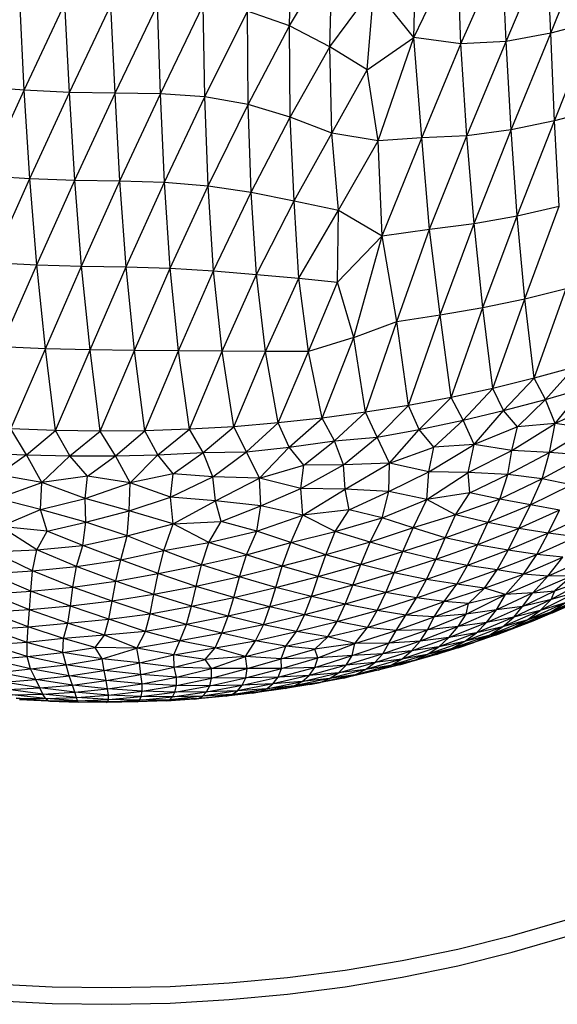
# Paper-space layout '_Isométrica' of a CAD drawing. Header units: millimetres. Extents: x -209 to 191, y -221 to 466.
# Tile 4 of 15: x -18 to 34, y -221 to -124. Entities that reach past the tile are written whole.
import ezdxf

# ---------------------------------------------------------------- set-up
doc = ezdxf.new("R2010")
doc.units = ezdxf.units.MM

psp = doc.layouts.new('_Isométrica')

# ---------------------------------------------------------------- linework, layer by layer
at = {"color": 7, "linetype": 'Continuous', "lineweight": 25}
for p, q in [((7.97, -124.77), (8.161, -115.115)), ((20.137, -125.926), (20.379, -115.416)), ((33.546, -125.502), (37.486, -115.619)), ((20.137, -125.926), (24.433, -116.956)), ((24.731, -126.528), (24.433, -116.956)), ((24.731, -126.528), (28.776, -117.49)), ((29.198, -126.319), (28.776, -117.49)), ((29.198, -126.319), (33.17, -116.809)), ((33.546, -125.502), (33.17, -116.809)), ((7.97, -124.77), (12.152, -117.718)), ((11.904, -126.839), (12.152, -117.718)), ((11.904, -126.839), (16.23, -121.03)), ((15.571, -129.095), (16.23, -121.03)), ((20.137, -125.926), (16.23, -121.03)), ((-18.018, -131.089), (-18.443, -122.22)), ((-18.018, -131.089), (-14.029, -122.573)), ((-13.586, -131.299), (-14.029, -122.573)), ((-13.586, -131.299), (-9.532, -122.744)), ((-9.117, -131.382), (-9.532, -122.744)), ((-9.117, -131.382), (-4.977, -122.715)), ((-4.669, -131.445), (-4.977, -122.715)), ((-4.669, -131.445), (-0.476, -122.754)), ((-0.316, -131.729), (-0.476, -122.754)), ((-0.316, -131.729), (3.853, -123.354)), ((7.97, -124.77), (3.853, -123.354)), ((3.915, -132.474), (3.853, -123.354)), ((37.752, -124.396), (33.546, -125.502)), ((33.915, -134.086), (37.752, -124.396)), ((3.915, -132.474), (7.97, -124.77)), ((11.904, -126.839), (7.97, -124.77)), ((8.043, -133.709), (7.97, -124.77)), ((15.571, -129.095), (20.137, -125.926)), ((16.656, -136.043), (20.137, -125.926)), ((24.731, -126.528), (20.137, -125.926)), ((20.924, -135.756), (20.137, -125.926)), ((29.198, -126.319), (24.731, -126.528)), ((25.34, -135.535), (29.198, -126.319)), ((33.546, -125.502), (29.198, -126.319)), ((29.69, -134.972), (29.198, -126.319)), ((29.69, -134.972), (33.546, -125.502)), ((33.915, -134.086), (33.546, -125.502)), ((8.043, -133.709), (11.904, -126.839)), ((15.571, -129.095), (11.904, -126.839)), ((12.116, -135.295), (11.904, -126.839)), ((20.924, -135.756), (24.731, -126.528)), ((25.34, -135.535), (24.731, -126.528)), ((12.116, -135.295), (15.571, -129.095)), ((16.656, -136.043), (15.571, -129.095)), ((-18.018, -131.089), (-22.41, -130.755)), ((-21.858, -139.468), (-18.018, -131.089)), ((-13.586, -131.299), (-18.018, -131.089)), ((-17.468, -139.731), (-18.018, -131.089)), ((-17.468, -139.731), (-13.586, -131.299)), ((-9.117, -131.382), (-13.586, -131.299)), ((-13.055, -139.883), (-13.586, -131.299)), ((-13.055, -139.883), (-9.117, -131.382)), ((-4.669, -131.445), (-9.117, -131.382)), ((-8.647, -139.968), (-9.117, -131.382)), ((-8.647, -139.968), (-4.669, -131.445)), ((-0.316, -131.729), (-4.669, -131.445)), ((-4.287, -140.102), (-4.669, -131.445)), ((-4.287, -140.102), (-0.316, -131.729)), ((3.915, -132.474), (-0.316, -131.729)), ((-0.006, -140.436), (-0.316, -131.729)), ((-0.006, -140.436), (3.915, -132.474)), ((8.043, -133.709), (3.915, -132.474)), ((4.208, -141.063), (3.915, -132.474)), ((38.011, -133.013), (33.915, -134.086)), ((4.208, -141.063), (8.043, -133.709)), ((12.116, -135.295), (8.043, -133.709)), ((8.421, -141.923), (8.043, -133.709)), ((29.69, -134.972), (25.34, -135.535)), ((26.037, -144.13), (29.69, -134.972)), ((33.915, -134.086), (29.69, -134.972)), ((30.272, -143.387), (29.69, -134.972)), ((30.272, -143.387), (33.915, -134.086)), ((34.389, -142.443), (33.915, -134.086)), ((8.421, -141.923), (12.116, -135.295)), ((16.656, -136.043), (12.116, -135.295)), ((12.747, -142.813), (12.116, -135.295)), ((20.924, -135.756), (16.656, -136.043)), ((17.044, -145.336), (20.924, -135.756)), ((25.34, -135.535), (20.924, -135.756)), ((21.669, -144.679), (20.924, -135.756)), ((21.669, -144.679), (25.34, -135.535)), ((26.037, -144.13), (25.34, -135.535)), ((12.747, -142.813), (16.656, -136.043)), ((17.044, -145.336), (16.656, -136.043)), ((-21.858, -139.468), (-17.468, -139.731)), ((-21.153, -147.95), (-17.468, -139.731)), ((-17.468, -139.731), (-13.055, -139.883)), ((-16.78, -148.173), (-17.468, -139.731)), ((-16.78, -148.173), (-13.055, -139.883)), ((-13.055, -139.883), (-8.647, -139.968)), ((-12.395, -148.306), (-13.055, -139.883)), ((-12.395, -148.306), (-8.647, -139.968)), ((-8.647, -139.968), (-4.287, -140.102)), ((-8.035, -148.394), (-8.647, -139.968)), ((-8.035, -148.394), (-4.287, -140.102)), ((-4.287, -140.102), (-0.006, -140.436)), ((-3.722, -148.519), (-4.287, -140.102)), ((-3.722, -148.519), (-0.006, -140.436)), ((-0.006, -140.436), (4.208, -141.063)), ((0.532, -148.756), (-0.006, -140.436)), ((0.532, -148.756), (4.208, -141.063)), ((4.208, -141.063), (8.421, -141.923)), ((4.732, -149.115), (4.208, -141.063)), ((4.732, -149.115), (8.421, -141.923)), ((8.421, -141.923), (12.747, -142.813)), ((8.875, -149.502), (8.421, -141.923)), ((30.272, -143.387), (34.389, -142.443)), ((31.026, -151.501), (34.389, -142.443)), ((8.875, -149.502), (12.747, -142.813)), ((12.65, -149.889), (12.747, -142.813)), ((12.747, -142.813), (17.044, -145.336)), ((26.037, -144.13), (30.272, -143.387)), ((26.906, -152.373), (30.272, -143.387)), ((31.026, -151.501), (30.272, -143.387)), ((21.669, -144.679), (26.037, -144.13)), ((22.712, -153.093), (26.037, -144.13)), ((26.906, -152.373), (26.037, -144.13)), ((12.65, -149.889), (17.044, -145.336)), ((14.268, -155.308), (17.044, -145.336)), ((17.044, -145.336), (21.669, -144.679)), ((18.478, -153.748), (17.044, -145.336)), ((18.478, -153.748), (21.669, -144.679)), ((22.712, -153.093), (21.669, -144.679)), ((-21.153, -147.95), (-16.78, -148.173)), ((-20.301, -156.203), (-16.78, -148.173)), ((-16.78, -148.173), (-12.395, -148.306)), ((-15.933, -156.406), (-16.78, -148.173)), ((-15.933, -156.406), (-12.395, -148.306)), ((-12.395, -148.306), (-8.035, -148.394)), ((-11.569, -156.519), (-12.395, -148.306)), ((-11.569, -156.519), (-8.035, -148.394)), ((-8.035, -148.394), (-3.722, -148.519)), ((-7.222, -156.574), (-8.035, -148.394)), ((-7.222, -156.574), (-3.722, -148.519)), ((-3.722, -148.519), (0.532, -148.756)), ((-2.912, -156.608), (-3.722, -148.519)), ((-2.912, -156.608), (0.532, -148.756)), ((0.532, -148.756), (4.732, -149.115)), ((1.358, -156.644), (0.532, -148.756)), ((1.358, -156.644), (4.732, -149.115)), ((4.732, -149.115), (8.875, -149.502)), ((5.6, -156.68), (4.732, -149.115)), ((5.6, -156.68), (8.875, -149.502)), ((8.875, -149.502), (12.65, -149.889)), ((9.809, -156.663), (8.875, -149.502)), ((9.809, -156.663), (12.65, -149.889)), ((14.268, -155.308), (12.65, -149.889)), ((31.026, -151.501), (35.047, -150.487)), ((31.925, -159.296), (35.047, -150.487)), ((26.906, -152.373), (31.026, -151.501)), ((27.894, -160.281), (31.026, -151.501)), ((31.925, -159.296), (31.026, -151.501)), ((18.478, -153.748), (22.712, -153.093)), ((19.635, -161.95), (22.712, -153.093)), ((22.712, -153.093), (26.906, -152.373)), ((23.796, -161.167), (22.712, -153.093)), ((23.796, -161.167), (26.906, -152.373)), ((27.894, -160.281), (26.906, -152.373)), ((14.268, -155.308), (18.478, -153.748)), ((15.417, -162.628), (18.478, -153.748)), ((19.635, -161.95), (18.478, -153.748)), ((-15.933, -156.406), (-20.301, -156.203)), ((14.268, -155.308), (9.809, -156.663)), ((11.156, -163.204), (14.268, -155.308)), ((15.417, -162.628), (14.268, -155.308)), ((-19.312, -164.24), (-15.933, -156.406)), ((-11.569, -156.519), (-15.933, -156.406)), ((-14.945, -164.416), (-15.933, -156.406)), ((-14.945, -164.416), (-11.569, -156.519)), ((-7.222, -156.574), (-11.569, -156.519)), ((-10.571, -164.482), (-11.569, -156.519)), ((-10.571, -164.482), (-7.222, -156.574)), ((-2.912, -156.608), (-7.222, -156.574)), ((-6.196, -164.442), (-7.222, -156.574)), ((-6.196, -164.442), (-2.912, -156.608)), ((1.358, -156.644), (-2.912, -156.608)), ((-1.828, -164.293), (-2.912, -156.608)), ((-1.828, -164.293), (1.358, -156.644)), ((5.6, -156.68), (1.358, -156.644)), ((2.527, -164.037), (1.358, -156.644)), ((2.527, -164.037), (5.6, -156.68)), ((9.809, -156.663), (5.6, -156.68)), ((6.857, -163.674), (5.6, -156.68)), ((6.857, -163.674), (9.809, -156.663)), ((11.156, -163.204), (9.809, -156.663)), ((35.876, -158.211), (31.925, -159.296)), ((33.044, -161.38), (35.876, -158.211)), ((31.925, -159.296), (27.894, -160.281)), ((28.932, -162.452), (31.925, -159.296)), ((33.044, -161.38), (31.925, -159.296)), ((27.894, -160.281), (23.796, -161.167)), ((24.967, -163.395), (27.894, -160.281)), ((28.932, -162.452), (27.894, -160.281)), ((33.044, -161.38), (36.758, -160.292)), ((33.997, -163.727), (36.758, -160.292)), ((19.635, -161.95), (15.417, -162.628)), ((16.563, -165.076), (19.635, -161.95)), ((23.796, -161.167), (19.635, -161.95)), ((20.656, -164.305), (19.635, -161.95)), ((20.656, -164.305), (23.796, -161.167)), ((24.967, -163.395), (23.796, -161.167)), ((28.932, -162.452), (33.044, -161.38)), ((30.291, -164.044), (33.044, -161.38)), ((33.997, -163.727), (33.044, -161.38)), ((33.997, -163.727), (37.856, -161.832)), ((15.417, -162.628), (11.156, -163.204)), ((12.381, -165.424), (15.417, -162.628)), ((16.563, -165.076), (15.417, -162.628)), ((24.967, -163.395), (28.932, -162.452)), ((26.051, -165.776), (28.932, -162.452)), ((30.291, -164.044), (28.932, -162.452)), ((6.857, -163.674), (2.527, -164.037)), ((3.747, -166.514), (6.857, -163.674)), ((11.156, -163.204), (6.857, -163.674)), ((7.916, -166.029), (6.857, -163.674)), ((7.916, -166.029), (11.156, -163.204)), ((12.381, -165.424), (11.156, -163.204)), ((20.656, -164.305), (24.967, -163.395)), ((22.095, -166.037), (24.967, -163.395)), ((26.051, -165.776), (24.967, -163.395)), ((29.727, -166.357), (33.997, -163.727)), ((33.997, -163.727), (30.291, -164.044)), ((33.434, -166.55), (33.997, -163.727)), ((37.253, -164.231), (33.997, -163.727)), ((-14.945, -164.416), (-19.312, -164.24)), ((-17.802, -166.804), (-19.312, -164.24)), ((-17.802, -166.804), (-14.945, -164.416)), ((-10.571, -164.482), (-14.945, -164.416)), ((-13.558, -166.89), (-14.945, -164.416)), ((-13.558, -166.89), (-10.571, -164.482)), ((-6.196, -164.442), (-10.571, -164.482)), ((-9.068, -166.896), (-10.571, -164.482)), ((-9.068, -166.896), (-6.196, -164.442)), ((-1.828, -164.293), (-6.196, -164.442)), ((-4.937, -166.791), (-6.196, -164.442)), ((-4.937, -166.791), (-1.828, -164.293)), ((2.527, -164.037), (-1.828, -164.293)), ((-0.479, -166.549), (-1.828, -164.293)), ((-0.479, -166.549), (2.527, -164.037)), ((3.747, -166.514), (2.527, -164.037)), ((16.563, -165.076), (20.656, -164.305)), ((17.765, -167.618), (20.656, -164.305)), ((22.095, -166.037), (20.656, -164.305)), ((30.291, -164.044), (26.051, -165.776)), ((29.727, -166.357), (30.291, -164.044)), ((33.434, -166.55), (37.253, -164.231)), ((7.916, -166.029), (12.381, -165.424)), ((9.363, -167.802), (12.381, -165.424)), ((12.381, -165.424), (16.563, -165.076)), ((13.267, -167.776), (12.381, -165.424)), ((13.267, -167.776), (16.563, -165.076)), ((17.765, -167.618), (16.563, -165.076)), ((21.608, -168.444), (26.051, -165.776)), ((26.051, -165.776), (22.095, -166.037)), ((25.468, -168.515), (26.051, -165.776)), ((29.727, -166.357), (26.051, -165.776)), ((-22.325, -166.607), (-17.802, -166.804)), ((-17.802, -166.804), (-20.555, -168.742)), ((-17.802, -166.804), (-13.558, -166.89)), ((-16.278, -169.511), (-17.802, -166.804)), ((-9.068, -166.896), (-4.937, -166.791)), ((-7.627, -169.542), (-4.937, -166.791)), ((-4.937, -166.791), (-0.479, -166.549)), ((-3.423, -168.657), (-4.937, -166.791)), ((-3.423, -168.657), (-0.479, -166.549)), ((-0.479, -166.549), (3.747, -166.514)), ((0.468, -168.945), (-0.479, -166.549)), ((0.468, -168.945), (3.747, -166.514)), ((3.747, -166.514), (7.916, -166.029)), ((5.028, -169.092), (3.747, -166.514)), ((5.028, -169.092), (7.916, -166.029)), ((9.363, -167.802), (7.916, -166.029)), ((17.765, -167.618), (22.095, -166.037)), ((21.608, -168.444), (22.095, -166.037)), ((25.468, -168.515), (29.727, -166.357)), ((29.355, -168.716), (29.727, -166.357)), ((29.355, -168.716), (33.434, -166.55)), ((33.434, -166.55), (29.727, -166.357)), ((32.723, -169.131), (33.434, -166.55)), ((37, -166.836), (32.723, -169.131)), ((37, -166.836), (33.434, -166.55)), ((-16.278, -169.511), (-13.558, -166.89)), ((-13.558, -166.89), (-9.068, -166.896)), ((-11.81, -168.872), (-13.558, -166.89)), ((-11.81, -168.872), (-9.068, -166.896)), ((-7.627, -169.542), (-9.068, -166.896)), ((5.028, -169.092), (9.363, -167.802)), ((9.078, -170.104), (13.267, -167.776)), ((9.078, -170.104), (9.363, -167.802)), ((13.267, -167.776), (9.363, -167.802)), ((17.765, -167.618), (13.267, -167.776)), ((13.416, -170.149), (13.267, -167.776)), ((13.416, -170.149), (17.765, -167.618)), ((17.682, -170.392), (17.765, -167.618)), ((21.608, -168.444), (17.765, -167.618)), ((-16.278, -169.511), (-20.555, -168.742)), ((-3.423, -168.657), (-7.627, -169.542)), ((-3.706, -170.945), (-3.423, -168.657)), ((0.468, -168.945), (-3.423, -168.657)), ((17.682, -170.392), (21.608, -168.444)), ((21.404, -171.18), (21.608, -168.444)), ((21.404, -171.18), (25.468, -168.515)), ((25.468, -168.515), (21.608, -168.444)), ((29.355, -168.716), (25.468, -168.515)), ((25.636, -170.516), (25.468, -168.515)), ((25.636, -170.516), (29.355, -168.716)), ((28.558, -171.12), (29.355, -168.716)), ((32.723, -169.131), (29.355, -168.716)), ((-20.689, -171.068), (-16.278, -169.511)), ((-16.426, -172.152), (-16.278, -169.511)), ((-11.81, -168.872), (-16.278, -169.511)), ((-12.058, -171.08), (-16.278, -169.511)), ((-12.058, -171.08), (-11.81, -168.872)), ((-12.058, -171.08), (-7.627, -169.542)), ((-7.627, -169.542), (-11.81, -168.872)), ((-7.74, -172.278), (-7.627, -169.542)), ((-3.706, -170.945), (-7.627, -169.542)), ((-3.706, -170.945), (0.468, -168.945)), ((5.028, -169.092), (0.468, -168.945)), ((0.706, -171.307), (0.468, -168.945)), ((0.706, -171.307), (5.028, -169.092)), ((9.078, -170.104), (5.028, -169.092)), ((5.168, -171.799), (5.028, -169.092)), ((32.723, -169.131), (28.558, -171.12)), ((31.568, -171.676), (32.723, -169.131)), ((35.566, -169.733), (32.723, -169.131)), ((5.168, -171.799), (9.078, -170.104)), ((13.416, -170.149), (9.078, -170.104)), ((9.273, -172.709), (9.078, -170.104)), ((9.273, -172.709), (13.416, -170.149)), ((17.682, -170.392), (13.416, -170.149)), ((13.817, -172.169), (13.416, -170.149)), ((13.817, -172.169), (17.682, -170.392)), ((17.047, -172.95), (17.682, -170.392)), ((21.404, -171.18), (17.682, -170.392)), ((25.636, -170.516), (21.404, -171.18)), ((24.214, -172.664), (25.636, -170.516)), ((28.558, -171.12), (25.636, -170.516)), ((31.568, -171.676), (35.566, -169.733)), ((-16.426, -172.152), (-20.689, -171.068)), ((-16.426, -172.152), (-12.058, -171.08)), ((-7.74, -172.278), (-12.058, -171.08)), ((-11.981, -173.4), (-12.058, -171.08)), ((-7.74, -172.278), (-3.706, -170.945)), ((0.706, -171.307), (-3.706, -170.945)), ((-3.421, -173.554), (-3.706, -170.945)), ((-3.421, -173.554), (0.706, -171.307)), ((5.168, -171.799), (0.706, -171.307)), ((1.274, -173.324), (0.706, -171.307)), ((17.047, -172.95), (21.404, -171.18)), ((20.069, -173.929), (21.404, -171.18)), ((24.214, -172.664), (21.404, -171.18)), ((28.558, -171.12), (24.214, -172.664)), ((27.377, -173.428), (28.558, -171.12)), ((31.568, -171.676), (28.558, -171.12)), ((-20.335, -173.811), (-16.426, -172.152)), ((-11.981, -173.4), (-16.426, -172.152)), ((-15.778, -174.253), (-16.426, -172.152)), ((-11.981, -173.4), (-7.74, -172.278)), ((-7.949, -174.74), (-7.74, -172.278)), ((-3.421, -173.554), (-7.74, -172.278)), ((1.274, -173.324), (5.168, -171.799)), ((4.774, -174.273), (5.168, -171.799)), ((9.273, -172.709), (5.168, -171.799)), ((13.817, -172.169), (9.273, -172.709)), ((12.451, -174.316), (13.817, -172.169)), ((17.047, -172.95), (13.817, -172.169)), ((27.377, -173.428), (31.568, -171.676)), ((30.441, -173.996), (31.568, -171.676)), ((34.401, -172.224), (30.441, -173.996)), ((34.401, -172.224), (31.568, -171.676)), ((33.302, -174.471), (34.401, -172.224)), ((-15.778, -174.253), (-11.981, -173.4)), ((-12.273, -175.662), (-11.981, -173.4)), ((-7.949, -174.74), (-11.981, -173.4)), ((-7.949, -174.74), (-3.421, -173.554)), ((-4.347, -176.152), (-3.421, -173.554)), ((-3.421, -173.554), (1.274, -173.324)), ((0.061, -175.365), (-3.421, -173.554)), ((0.061, -175.365), (1.274, -173.324)), ((4.774, -174.273), (1.274, -173.324)), ((4.774, -174.273), (9.273, -172.709)), ((8.096, -175.393), (9.273, -172.709)), ((12.451, -174.316), (9.273, -172.709)), ((12.451, -174.316), (17.047, -172.95)), ((15.852, -175.337), (17.047, -172.95)), ((20.069, -173.929), (17.047, -172.95)), ((24.214, -172.664), (20.069, -173.929)), ((23.205, -174.919), (24.214, -172.664)), ((23.205, -174.919), (27.377, -173.428)), ((27.377, -173.428), (24.214, -172.664)), ((26.364, -175.604), (27.377, -173.428)), ((30.441, -173.996), (27.377, -173.428)), ((37.203, -172.662), (33.302, -174.471)), ((-15.778, -174.253), (-20.335, -173.811)), ((-16.794, -176.088), (-20.335, -173.811)), ((-16.794, -176.088), (-15.778, -174.253)), ((-12.273, -175.662), (-15.778, -174.253)), ((0.061, -175.365), (4.774, -174.273)), ((3.751, -176.585), (4.774, -174.273)), ((8.096, -175.393), (4.774, -174.273)), ((8.096, -175.393), (12.451, -174.316)), ((11.523, -176.581), (12.451, -174.316)), ((15.852, -175.337), (12.451, -174.316)), ((20.069, -173.929), (15.852, -175.337)), ((19.068, -176.257), (20.069, -173.929)), ((23.205, -174.919), (20.069, -173.929)), ((30.441, -173.996), (26.364, -175.604)), ((29.385, -176.121), (30.441, -173.996)), ((33.302, -174.471), (29.385, -176.121)), ((33.302, -174.471), (30.441, -173.996)), ((32.175, -176.54), (33.302, -174.471)), ((36.03, -174.809), (33.302, -174.471)), ((-12.273, -175.662), (-7.949, -174.74)), ((-8.553, -177.063), (-7.949, -174.74)), ((-4.347, -176.152), (-7.949, -174.74)), ((-4.347, -176.152), (0.061, -175.365)), ((-0.649, -177.578), (0.061, -175.365)), ((3.751, -176.585), (0.061, -175.365)), ((3.751, -176.585), (8.096, -175.393)), ((7.252, -177.696), (8.096, -175.393)), ((11.523, -176.581), (8.096, -175.393)), ((15.852, -175.337), (11.523, -176.581)), ((14.948, -177.541), (15.852, -175.337)), ((19.068, -176.257), (15.852, -175.337)), ((19.068, -176.257), (23.205, -174.919)), ((22.286, -177.04), (23.205, -174.919)), ((26.364, -175.604), (23.205, -174.919)), ((32.175, -176.54), (36.03, -174.809)), ((-21.045, -176.287), (-16.794, -176.088)), ((-17.192, -178.155), (-21.045, -176.287)), ((-17.192, -178.155), (-16.794, -176.088)), ((-16.794, -176.088), (-12.273, -175.662)), ((-12.911, -177.736), (-16.794, -176.088)), ((-12.911, -177.736), (-12.273, -175.662)), ((-8.553, -177.063), (-12.273, -175.662)), ((-8.553, -177.063), (-4.347, -176.152)), ((-4.904, -178.429), (-4.347, -176.152)), ((-0.649, -177.578), (-4.347, -176.152)), ((14.948, -177.541), (19.068, -176.257)), ((18.224, -178.353), (19.068, -176.257)), ((22.286, -177.04), (19.068, -176.257)), ((26.364, -175.604), (22.286, -177.04)), ((25.394, -177.623), (26.364, -175.604)), ((29.385, -176.121), (25.394, -177.623)), ((29.385, -176.121), (26.364, -175.604)), ((28.296, -178.07), (29.385, -176.121)), ((32.175, -176.54), (29.385, -176.121)), ((-12.911, -177.736), (-8.553, -177.063)), ((-9.06, -179.174), (-8.553, -177.063)), ((-4.904, -178.429), (-8.553, -177.063)), ((-0.649, -177.578), (3.751, -176.585)), ((3.054, -178.758), (3.751, -176.585)), ((7.252, -177.696), (3.751, -176.585)), ((11.523, -176.581), (7.252, -177.696)), ((10.771, -178.714), (11.523, -176.581)), ((14.948, -177.541), (11.523, -176.581)), ((22.286, -177.04), (18.224, -178.353)), ((21.382, -179.003), (22.286, -177.04)), ((25.394, -177.623), (22.286, -177.04)), ((28.296, -178.07), (32.175, -176.54)), ((30.878, -178.497), (32.175, -176.54)), ((30.878, -178.497), (34.747, -176.813)), ((34.747, -176.813), (32.175, -176.54)), ((33.254, -178.684), (34.747, -176.813)), ((33.254, -178.684), (37.131, -176.937)), ((-21.339, -178.436), (-17.192, -178.155)), ((-17.384, -180.132), (-17.192, -178.155)), ((-17.192, -178.155), (-12.911, -177.736)), ((-13.263, -179.738), (-17.192, -178.155)), ((-13.263, -179.738), (-12.911, -177.736)), ((-9.06, -179.174), (-12.911, -177.736)), ((-4.904, -178.429), (-0.649, -177.578)), ((-1.169, -179.684), (-0.649, -177.578)), ((3.054, -178.758), (-0.649, -177.578)), ((7.252, -177.696), (3.054, -178.758)), ((6.618, -179.783), (7.252, -177.696)), ((10.771, -178.714), (7.252, -177.696)), ((10.771, -178.714), (14.948, -177.541)), ((14.172, -179.569), (14.948, -177.541)), ((18.224, -178.353), (14.172, -179.569)), ((18.224, -178.353), (14.948, -177.541)), ((17.4, -180.274), (18.224, -178.353)), ((21.382, -179.003), (18.224, -178.353)), ((25.394, -177.623), (21.382, -179.003)), ((24.352, -179.475), (25.394, -177.623)), ((24.352, -179.475), (28.296, -178.07)), ((28.296, -178.07), (25.394, -177.623)), ((27.074, -179.84), (28.296, -178.07)), ((30.878, -178.497), (28.296, -178.07)), ((-17.384, -180.132), (-21.339, -178.436)), ((-13.263, -179.738), (-9.06, -179.174)), ((-9.403, -181.123), (-9.06, -179.174)), ((-9.06, -179.174), (-4.904, -178.429)), ((-5.321, -180.483), (-9.06, -179.174)), ((-5.321, -180.483), (-4.904, -178.429)), ((-1.169, -179.684), (-4.904, -178.429)), ((3.054, -178.758), (-1.169, -179.684)), ((2.499, -180.766), (3.054, -178.758)), ((6.618, -179.783), (3.054, -178.758)), ((6.618, -179.783), (10.771, -178.714)), ((10.109, -180.68), (10.771, -178.714)), ((14.172, -179.569), (10.771, -178.714)), ((21.382, -179.003), (17.4, -180.274)), ((20.391, -180.812), (21.382, -179.003)), ((24.352, -179.475), (21.382, -179.003)), ((27.074, -179.84), (30.878, -178.497)), ((29.127, -180.458), (30.878, -178.497)), ((29.127, -180.458), (33.254, -178.684)), ((33.254, -178.684), (30.878, -178.497)), ((35.64, -178.648), (31.808, -180.305)), ((31.808, -180.305), (33.254, -178.684)), ((35.64, -178.648), (33.254, -178.684)), ((37.322, -178.888), (33.59, -180.974)), ((35.64, -178.648), (33.962, -180.111)), ((33.962, -180.111), (37.322, -178.888)), ((-21.377, -180.412), (-17.384, -180.132)), ((-17.494, -181.962), (-17.384, -180.132)), ((-17.384, -180.132), (-13.263, -179.738)), ((-13.49, -181.603), (-17.384, -180.132)), ((-13.49, -181.603), (-13.263, -179.738)), ((-9.403, -181.123), (-13.263, -179.738)), ((-1.169, -179.684), (-5.321, -180.483)), ((-1.62, -181.63), (-1.169, -179.684)), ((2.499, -180.766), (-1.169, -179.684)), ((2.499, -180.766), (6.618, -179.783)), ((6.046, -181.692), (6.618, -179.783)), ((10.109, -180.68), (6.618, -179.783)), ((14.172, -179.569), (10.109, -180.68)), ((13.42, -181.433), (14.172, -179.569)), ((17.4, -180.274), (13.42, -181.433)), ((17.4, -180.274), (14.172, -179.569)), ((16.539, -182.053), (17.4, -180.274)), ((20.391, -180.812), (17.4, -180.274)), ((20.391, -180.812), (24.352, -179.475)), ((23.119, -181.159), (24.352, -179.475)), ((23.119, -181.159), (27.074, -179.84)), ((27.074, -179.84), (24.352, -179.475)), ((25.481, -181.346), (27.074, -179.84)), ((29.127, -180.458), (27.074, -179.84)), ((31.808, -180.305), (28.238, -181.977)), ((31.808, -180.305), (29.127, -180.458)), ((30.774, -181.643), (33.962, -180.111)), ((30.774, -181.643), (31.808, -180.305)), ((31.808, -180.305), (33.962, -180.111)), ((36.24, -180.197), (32.518, -182.026)), ((33.59, -180.974), (33.962, -180.111)), ((36.24, -180.197), (33.59, -180.974)), ((-17.494, -181.962), (-21.377, -180.412)), ((-9.403, -181.123), (-13.49, -181.603)), ((-9.716, -182.897), (-9.403, -181.123)), ((-5.321, -180.483), (-9.403, -181.123)), ((-5.685, -182.365), (-9.403, -181.123)), ((-5.685, -182.365), (-5.321, -180.483)), ((-1.62, -181.63), (-5.321, -180.483)), ((-1.62, -181.63), (2.499, -180.766)), ((1.956, -182.605), (2.499, -180.766)), ((6.046, -181.692), (2.499, -180.766)), ((10.109, -180.68), (6.046, -181.692)), ((9.431, -182.476), (10.109, -180.68)), ((13.42, -181.433), (10.109, -180.68)), ((16.539, -182.053), (20.391, -180.812)), ((19.374, -182.489), (20.391, -180.812)), ((19.374, -182.489), (23.119, -181.159)), ((23.119, -181.159), (20.391, -180.812)), ((22.119, -182.676), (23.119, -181.159)), ((25.481, -181.346), (23.119, -181.159)), ((25.273, -182.409), (29.127, -180.458)), ((29.127, -180.458), (25.481, -181.346)), ((28.238, -181.977), (29.127, -180.458)), ((33.59, -180.974), (29.943, -182.684)), ((33.59, -180.974), (30.774, -181.643)), ((34.957, -181.289), (31.209, -182.981)), ((32.518, -182.026), (33.59, -180.974)), ((34.957, -181.289), (32.518, -182.026)), ((37.136, -180.536), (33.462, -182.244)), ((33.462, -182.244), (34.957, -181.289)), ((-17.494, -181.962), (-21.341, -182.231)), ((-17.635, -183.628), (-21.341, -182.231)), ((-17.635, -183.628), (-17.494, -181.962)), ((-13.49, -181.603), (-17.494, -181.962)), ((-13.737, -183.291), (-17.494, -181.962)), ((-13.737, -183.291), (-13.49, -181.603)), ((-9.716, -182.897), (-13.49, -181.603)), ((-5.685, -182.365), (-1.62, -181.63)), ((-2.117, -183.407), (-1.62, -181.63)), ((1.956, -182.605), (-1.62, -181.63)), ((6.046, -181.692), (1.956, -182.605)), ((5.408, -183.43), (6.046, -181.692)), ((9.431, -182.476), (6.046, -181.692)), ((13.42, -181.433), (9.431, -182.476)), ((12.624, -183.13), (13.42, -181.433)), ((12.624, -183.13), (16.539, -182.053)), ((16.539, -182.053), (13.42, -181.433)), ((15.594, -183.701), (16.539, -182.053)), ((19.374, -182.489), (16.539, -182.053)), ((22.119, -182.676), (25.481, -181.346)), ((28.238, -181.977), (24.473, -183.621)), ((25.273, -182.409), (25.481, -181.346)), ((28.238, -181.977), (25.273, -182.409)), ((27.274, -183.21), (30.774, -181.643)), ((27.274, -183.21), (28.238, -181.977)), ((30.774, -181.643), (28.238, -181.977)), ((32.518, -182.026), (28.809, -183.645)), ((33.462, -182.244), (29.724, -183.798)), ((29.943, -182.684), (30.774, -181.643)), ((32.518, -182.026), (29.943, -182.684)), ((31.209, -182.981), (32.518, -182.026)), ((33.462, -182.244), (31.209, -182.981)), ((31.819, -183.048), (35.483, -181.471)), ((31.819, -183.048), (33.462, -182.244)), ((33.706, -182.256), (31.819, -183.048)), ((35.483, -181.471), (33.462, -182.244)), ((33.706, -182.256), (35.483, -181.471)), ((-13.737, -183.291), (-9.716, -182.897)), ((-10.139, -184.458), (-9.716, -182.897)), ((-9.716, -182.897), (-5.685, -182.365)), ((-6.15, -184.1), (-9.716, -182.897)), ((-6.15, -184.1), (-5.685, -182.365)), ((-2.117, -183.407), (-5.685, -182.365)), ((1.956, -182.605), (-2.117, -183.407)), ((1.331, -184.265), (1.956, -182.605)), ((5.408, -183.43), (1.956, -182.605)), ((9.431, -182.476), (5.408, -183.43)), ((8.643, -184.099), (9.431, -182.476)), ((8.643, -184.099), (12.624, -183.13)), ((12.624, -183.13), (9.431, -182.476)), ((11.718, -184.627), (12.624, -183.13)), ((15.594, -183.701), (12.624, -183.13)), ((15.594, -183.701), (19.374, -182.489)), ((18.396, -184.001), (19.374, -182.489)), ((18.396, -184.001), (22.119, -182.676)), ((22.119, -182.676), (19.374, -182.489)), ((21.49, -183.919), (25.273, -182.409)), ((21.49, -183.919), (22.119, -182.676)), ((25.273, -182.409), (22.119, -182.676)), ((23.574, -184.691), (27.274, -183.21)), ((24.473, -183.621), (25.273, -182.409)), ((27.274, -183.21), (24.473, -183.621)), ((29.943, -182.684), (26.277, -184.223)), ((26.277, -184.223), (27.274, -183.21)), ((29.943, -182.684), (27.274, -183.21)), ((31.209, -182.981), (27.488, -184.484)), ((28.128, -184.461), (31.819, -183.048)), ((28.809, -183.645), (29.943, -182.684)), ((31.209, -182.981), (28.809, -183.645)), ((29.724, -183.798), (31.209, -182.981)), ((31.819, -183.048), (29.724, -183.798)), ((-21.302, -183.899), (-17.635, -183.628)), ((-17.733, -185.165), (-21.302, -183.899)), ((-17.733, -185.165), (-17.635, -183.628)), ((-17.635, -183.628), (-13.737, -183.291)), ((-14.157, -184.769), (-17.635, -183.628)), ((-14.157, -184.769), (-13.737, -183.291)), ((-10.139, -184.458), (-13.737, -183.291)), ((-6.15, -184.1), (-10.139, -184.458)), ((-6.979, -185.739), (-6.15, -184.1)), ((-2.117, -183.407), (-6.15, -184.1)), ((-2.776, -185.01), (-6.15, -184.1)), ((-2.776, -185.01), (-2.117, -183.407)), ((1.331, -184.265), (-2.117, -183.407)), ((5.408, -183.43), (1.331, -184.265)), ((4.631, -185.018), (5.408, -183.43)), ((4.631, -185.018), (8.643, -184.099)), ((8.643, -184.099), (5.408, -183.43)), ((7.617, -185.541), (8.643, -184.099)), ((11.718, -184.627), (8.643, -184.099)), ((11.718, -184.627), (15.594, -183.701)), ((14.376, -185.272), (15.594, -183.701)), ((14.376, -185.272), (18.396, -184.001)), ((18.396, -184.001), (15.594, -183.701)), ((17.7, -185.242), (21.49, -183.919)), ((17.7, -185.242), (18.396, -184.001)), ((21.49, -183.919), (18.396, -184.001)), ((24.473, -183.621), (20.748, -185.037)), ((20.748, -185.037), (21.49, -183.919)), ((24.473, -183.621), (21.49, -183.919)), ((23.574, -184.691), (24.473, -183.621)), ((28.809, -183.645), (25.108, -185.088)), ((29.724, -183.798), (26.023, -185.173)), ((28.809, -183.645), (26.277, -184.223)), ((27.488, -184.484), (28.809, -183.645)), ((29.724, -183.798), (27.488, -184.484)), ((28.128, -184.461), (29.724, -183.798)), ((-14.157, -184.769), (-17.733, -185.165)), ((-14.243, -186.153), (-14.157, -184.769)), ((-10.139, -184.458), (-14.157, -184.769)), ((-11.057, -185.65), (-14.157, -184.769)), ((-11.057, -185.65), (-10.139, -184.458)), ((-6.979, -185.739), (-10.139, -184.458)), ((-2.776, -185.01), (-6.979, -185.739)), ((-3.348, -186.38), (-2.776, -185.01)), ((1.331, -184.265), (-2.776, -185.01)), ((0.678, -185.708), (-2.776, -185.01)), ((0.678, -185.708), (1.331, -184.265)), ((0.678, -185.708), (4.631, -185.018)), ((4.631, -185.018), (1.331, -184.265)), ((3.66, -186.534), (4.631, -185.018)), ((7.617, -185.541), (4.631, -185.018)), ((7.617, -185.541), (11.718, -184.627)), ((10.451, -185.822), (11.718, -184.627)), ((14.376, -185.272), (11.718, -184.627)), ((20.748, -185.037), (17.104, -186.284)), ((20.748, -185.037), (17.7, -185.242)), ((19.923, -185.998), (23.574, -184.691)), ((19.923, -185.998), (20.748, -185.037)), ((23.574, -184.691), (20.748, -185.037)), ((25.108, -185.088), (21.442, -186.348)), ((26.277, -184.223), (22.576, -185.596)), ((22.576, -185.596), (23.574, -184.691)), ((25.108, -185.088), (22.576, -185.596)), ((26.277, -184.223), (23.574, -184.691)), ((27.488, -184.484), (23.792, -185.804)), ((23.792, -185.804), (25.108, -185.088)), ((25.108, -185.088), (26.277, -184.223)), ((27.488, -184.484), (25.108, -185.088)), ((28.128, -184.461), (26.023, -185.173)), ((26.023, -185.173), (27.488, -184.484)), ((-17.733, -185.165), (-21.276, -185.426)), ((-17.725, -186.556), (-21.276, -185.426)), ((-14.243, -186.153), (-17.733, -185.165)), ((-17.725, -186.556), (-17.733, -185.165)), ((-14.243, -186.153), (-11.057, -185.65)), ((-6.979, -185.739), (-11.057, -185.65)), ((-10.399, -186.774), (-11.057, -185.65)), ((-10.399, -186.774), (-6.979, -185.739)), ((-3.348, -186.38), (-6.979, -185.739)), ((-6.741, -187.179), (-6.979, -185.739)), ((-3.348, -186.38), (0.678, -185.708)), ((-0.29, -186.84), (0.678, -185.708)), ((3.66, -186.534), (0.678, -185.708)), ((3.66, -186.534), (7.617, -185.541)), ((7.145, -186.763), (7.617, -185.541)), ((7.145, -186.763), (10.451, -185.822)), ((10.451, -185.822), (7.617, -185.541)), ((14.376, -185.272), (10.451, -185.822)), ((10.746, -186.684), (10.451, -185.822)), ((10.746, -186.684), (14.376, -185.272)), ((14.101, -186.456), (17.7, -185.242)), ((14.101, -186.456), (14.376, -185.272)), ((17.7, -185.242), (14.376, -185.272)), ((16.32, -187.146), (19.923, -185.998)), ((17.104, -186.284), (17.7, -185.242)), ((19.923, -185.998), (17.104, -186.284)), ((22.576, -185.596), (18.957, -186.795)), ((18.957, -186.795), (19.923, -185.998)), ((22.576, -185.596), (19.923, -185.998)), ((23.792, -185.804), (20.168, -186.938)), ((21.442, -186.348), (22.576, -185.596)), ((23.792, -185.804), (21.442, -186.348)), ((26.023, -185.173), (22.358, -186.361)), ((24.47, -185.693), (22.358, -186.361)), ((22.358, -186.361), (23.792, -185.804)), ((26.023, -185.173), (23.792, -185.804)), ((24.47, -185.693), (26.023, -185.173)), ((-21.43, -186.821), (-17.725, -186.556)), ((-17.39, -187.761), (-21.43, -186.821)), ((-17.725, -186.556), (-14.243, -186.153)), ((-13.906, -187.362), (-17.725, -186.556)), ((-17.39, -187.761), (-17.725, -186.556)), ((-10.399, -186.774), (-14.243, -186.153)), ((-13.906, -187.362), (-14.243, -186.153)), ((-13.906, -187.362), (-10.399, -186.774)), ((-6.741, -187.179), (-10.399, -186.774)), ((-10.192, -187.915), (-10.399, -186.774)), ((-6.741, -187.179), (-3.348, -186.38)), ((-0.29, -186.84), (-3.348, -186.38)), ((-3.342, -187.592), (-3.348, -186.38)), ((-3.342, -187.592), (-0.29, -186.84)), ((3.66, -186.534), (-0.29, -186.84)), ((0.313, -187.734), (-0.29, -186.84)), ((0.313, -187.734), (3.66, -186.534)), ((7.145, -186.763), (3.66, -186.534)), ((3.808, -187.727), (3.66, -186.534)), ((3.808, -187.727), (7.145, -186.763)), ((10.746, -186.684), (7.145, -186.763)), ((7.175, -187.731), (7.145, -186.763)), ((7.175, -187.731), (10.746, -186.684)), ((10.433, -187.607), (14.101, -186.456)), ((10.433, -187.607), (10.746, -186.684)), ((14.101, -186.456), (10.746, -186.684)), ((17.104, -186.284), (13.506, -187.398)), ((13.506, -187.398), (14.101, -186.456)), ((17.104, -186.284), (14.101, -186.456)), ((18.957, -186.795), (15.398, -187.826)), ((16.32, -187.146), (17.104, -186.284)), ((18.957, -186.795), (16.32, -187.146)), ((20.168, -186.938), (16.653, -187.889)), ((21.442, -186.348), (17.866, -187.426)), ((17.866, -187.426), (18.957, -186.795)), ((20.168, -186.938), (17.866, -187.426)), ((22.358, -186.361), (18.767, -187.364)), ((18.767, -187.364), (20.168, -186.938)), ((21.442, -186.348), (18.957, -186.795)), ((20.168, -186.938), (21.442, -186.348)), ((22.358, -186.361), (20.168, -186.938)), ((-20.555, -188.102), (-17.39, -187.761)), ((-17.39, -187.761), (-13.906, -187.362)), ((-13.602, -188.433), (-17.39, -187.761)), ((-16.871, -188.805), (-17.39, -187.761)), ((-10.192, -187.915), (-13.906, -187.362)), ((-13.602, -188.433), (-13.906, -187.362)), ((-13.602, -188.433), (-10.192, -187.915)), ((-10.192, -187.915), (-6.741, -187.179)), ((-6.604, -188.311), (-10.192, -187.915)), ((-10.003, -188.901), (-10.192, -187.915)), ((-3.342, -187.592), (-6.741, -187.179)), ((-6.604, -188.311), (-6.741, -187.179)), ((-6.604, -188.311), (-3.342, -187.592)), ((0.313, -187.734), (-3.342, -187.592)), ((-3.097, -188.561), (-3.342, -187.592)), ((-3.097, -188.561), (0.313, -187.734)), ((3.808, -187.727), (0.313, -187.734)), ((0.33, -188.655), (0.313, -187.734)), ((0.33, -188.655), (3.808, -187.727)), ((3.676, -188.641), (3.808, -187.727)), ((3.676, -188.641), (7.175, -187.731)), ((7.175, -187.731), (3.808, -187.727)), ((6.854, -188.559), (10.433, -187.607)), ((6.854, -188.559), (7.175, -187.731)), ((10.433, -187.607), (7.175, -187.731)), ((13.506, -187.398), (9.882, -188.391)), ((9.882, -188.391), (10.433, -187.607)), ((13.506, -187.398), (10.433, -187.607)), ((15.398, -187.826), (11.89, -188.702)), ((12.75, -188.145), (16.32, -187.146)), ((12.75, -188.145), (13.506, -187.398)), ((15.398, -187.826), (12.75, -188.145)), ((16.653, -187.889), (13.279, -188.66)), ((16.32, -187.146), (13.506, -187.398)), ((17.866, -187.426), (14.381, -188.331)), ((14.381, -188.331), (15.398, -187.826)), ((16.653, -187.889), (14.381, -188.331)), ((15.398, -187.826), (16.32, -187.146)), ((17.866, -187.426), (15.398, -187.826)), ((18.767, -187.364), (16.653, -187.889)), ((16.653, -187.889), (17.866, -187.426)), ((-16.871, -188.805), (-20.555, -188.102)), ((-20.018, -189.061), (-16.871, -188.805)), ((-16.871, -188.805), (-13.602, -188.433)), ((-13.297, -189.337), (-16.871, -188.805)), ((-16.494, -189.625), (-16.871, -188.805)), ((-10.003, -188.901), (-13.602, -188.433)), ((-13.297, -189.337), (-13.602, -188.433)), ((-13.297, -189.337), (-10.003, -188.901)), ((-10.003, -188.901), (-6.604, -188.311)), ((-6.477, -189.216), (-10.003, -188.901)), ((-9.849, -189.705), (-10.003, -188.901)), ((-3.097, -188.561), (-6.604, -188.311)), ((-6.477, -189.216), (-6.604, -188.311)), ((-6.477, -189.216), (-3.097, -188.561)), ((-3.107, -189.38), (-3.097, -188.561)), ((-3.107, -189.38), (0.33, -188.655)), ((0.33, -188.655), (-3.097, -188.561)), ((0.155, -189.423), (3.676, -188.641)), ((0.155, -189.423), (0.33, -188.655)), ((3.676, -188.641), (0.33, -188.655)), ((3.33, -189.364), (6.854, -188.559)), ((3.33, -189.364), (3.676, -188.641)), ((6.854, -188.559), (3.676, -188.641)), ((5.715, -189.707), (9.194, -189.001)), ((9.882, -188.391), (6.339, -189.224)), ((6.339, -189.224), (6.854, -188.559)), ((9.194, -189.001), (6.339, -189.224)), ((9.882, -188.391), (6.854, -188.559)), ((11.89, -188.702), (8.421, -189.433)), ((8.421, -189.433), (9.194, -189.001)), ((9.194, -189.001), (12.75, -188.145)), ((9.194, -189.001), (9.882, -188.391)), ((11.89, -188.702), (9.194, -189.001)), ((12.75, -188.145), (9.882, -188.391)), ((13.279, -188.66), (9.964, -189.292)), ((14.381, -188.331), (10.962, -189.082)), ((13.279, -188.66), (10.962, -189.082)), ((10.962, -189.082), (11.89, -188.702)), ((11.89, -188.702), (12.75, -188.145)), ((14.381, -188.331), (11.89, -188.702)), ((13.279, -188.66), (14.381, -188.331)), ((-16.494, -189.625), (-20.018, -189.061)), ((-19.601, -189.78), (-16.494, -189.625)), ((-16.19, -190.238), (-19.601, -189.78)), ((-16.494, -189.625), (-13.297, -189.337)), ((-13.07, -190.047), (-16.494, -189.625)), ((-16.19, -190.238), (-16.494, -189.625)), ((-9.849, -189.705), (-13.297, -189.337)), ((-13.07, -190.047), (-13.297, -189.337)), ((-13.07, -190.047), (-9.849, -189.705)), ((-9.849, -189.705), (-6.477, -189.216)), ((-6.476, -189.937), (-9.849, -189.705)), ((-9.774, -190.324), (-9.849, -189.705)), ((-9.774, -190.324), (-6.476, -189.937)), ((-6.575, -190.476), (-6.476, -189.937)), ((-3.107, -189.38), (-6.477, -189.216)), ((-6.476, -189.937), (-6.477, -189.216)), ((-6.476, -189.937), (-3.107, -189.38)), ((-3.26, -190.033), (-6.476, -189.937)), ((-3.26, -190.033), (-3.107, -189.38)), ((-3.26, -190.033), (0.155, -189.423)), ((0.155, -189.423), (-3.107, -189.38)), ((2.859, -189.906), (-0.544, -190.43)), ((-0.155, -190.016), (3.33, -189.364)), ((-0.155, -190.016), (0.155, -189.423)), ((2.859, -189.906), (-0.155, -190.016)), ((3.33, -189.364), (0.155, -189.423)), ((2.325, -190.264), (5.715, -189.707)), ((2.325, -190.264), (2.859, -189.906)), ((6.339, -189.224), (2.859, -189.906)), ((2.859, -189.906), (3.33, -189.364)), ((5.715, -189.707), (2.859, -189.906)), ((6.339, -189.224), (3.33, -189.364)), ((7.588, -189.69), (4.331, -190.148)), ((8.421, -189.433), (5.04, -190.016)), ((7.588, -189.69), (5.04, -190.016)), ((5.04, -190.016), (5.715, -189.707)), ((5.715, -189.707), (6.339, -189.224)), ((8.421, -189.433), (5.715, -189.707)), ((10.962, -189.082), (7.588, -189.69)), ((9.964, -189.292), (7.588, -189.69)), ((7.588, -189.69), (8.421, -189.433)), ((10.962, -189.082), (8.421, -189.433)), ((9.964, -189.292), (10.962, -189.082)), ((-19.208, -190.292), (-16.19, -190.238)), ((-15.919, -190.653), (-19.208, -190.292)), ((-18.816, -190.61), (-15.919, -190.653)), ((-15.679, -190.876), (-18.816, -190.61)), ((-18.478, -190.741), (-15.679, -190.876)), ((-15.524, -190.914), (-18.478, -190.741)), ((-16.19, -190.238), (-13.07, -190.047)), ((-12.907, -190.563), (-16.19, -190.238)), ((-15.919, -190.653), (-16.19, -190.238)), ((-15.919, -190.653), (-12.907, -190.563)), ((-12.794, -190.887), (-15.919, -190.653)), ((-15.679, -190.876), (-15.919, -190.653)), ((-15.679, -190.876), (-12.794, -190.887)), ((-12.741, -191.02), (-15.679, -190.876)), ((-15.524, -190.914), (-15.679, -190.876)), ((-15.524, -190.914), (-12.741, -191.02)), ((-9.774, -190.324), (-13.07, -190.047)), ((-12.907, -190.563), (-13.07, -190.047)), ((-12.907, -190.563), (-9.774, -190.324)), ((-9.773, -190.756), (-12.907, -190.563)), ((-12.794, -190.887), (-12.907, -190.563)), ((-12.794, -190.887), (-9.773, -190.756)), ((-9.836, -190.999), (-12.794, -190.887)), ((-12.741, -191.02), (-12.794, -190.887)), ((-9.836, -190.999), (-9.773, -190.756)), ((-9.836, -190.999), (-6.739, -190.832)), ((-6.575, -190.476), (-9.774, -190.324)), ((-9.773, -190.756), (-9.774, -190.324)), ((-9.773, -190.756), (-6.575, -190.476)), ((-6.739, -190.832), (-9.773, -190.756)), ((-3.804, -190.795), (-6.935, -190.999)), ((-6.935, -190.999), (-6.739, -190.832)), ((-4.074, -190.9), (-6.935, -190.999)), ((-6.739, -190.832), (-6.575, -190.476)), ((-6.739, -190.832), (-3.509, -190.506)), ((-3.804, -190.795), (-6.739, -190.832)), ((-6.575, -190.476), (-3.26, -190.033)), ((-3.509, -190.506), (-6.575, -190.476)), ((-4.074, -190.9), (-0.954, -190.662)), ((-1.34, -190.713), (-4.074, -190.9)), ((-4.074, -190.9), (-3.804, -190.795)), ((-0.544, -190.43), (-3.804, -190.795)), ((-3.804, -190.795), (-3.509, -190.506)), ((-0.954, -190.662), (-3.804, -190.795)), ((-3.509, -190.506), (-0.155, -190.016)), ((-3.509, -190.506), (-3.26, -190.033)), ((-0.544, -190.43), (-3.509, -190.506)), ((-0.155, -190.016), (-3.26, -190.033)), ((1.774, -190.443), (-1.34, -190.713)), ((-1.34, -190.713), (-0.954, -190.662)), ((-0.954, -190.662), (2.325, -190.264)), ((-0.954, -190.662), (-0.544, -190.43)), ((1.774, -190.443), (-0.954, -190.662)), ((-0.544, -190.43), (-0.155, -190.016)), ((2.325, -190.264), (-0.544, -190.43)), ((5.04, -190.016), (1.774, -190.443)), ((4.331, -190.148), (1.774, -190.443)), ((1.774, -190.443), (2.325, -190.264)), ((5.04, -190.016), (2.325, -190.264)), ((4.331, -190.148), (5.04, -190.016)), ((-12.741, -191.02), (-9.836, -190.999)), ((-9.955, -191.047), (-12.741, -191.02)), ((-6.935, -190.999), (-9.955, -191.047)), ((-9.955, -191.047), (-9.836, -190.999)), ((-6.935, -190.999), (-9.836, -190.999))]:
    psp.add_line(p, q, dxfattribs=at)
at = {"color": 7, "linetype": 'Continuous', "lineweight": 25, "flags": 128}
for points in [[(-73.179, -205.209), (-68.724, -207.348), (-64.052, -209.326), (-59.18, -211.137), (-54.126, -212.772), (-48.908, -214.227), (-43.546, -215.495), (-38.061, -216.572), (-32.472, -217.455), (-26.8, -218.138), (-21.066, -218.621), (-15.292, -218.902), (-9.499, -218.978), (-3.709, -218.851), (2.056, -218.519), (7.777, -217.986), (13.43, -217.252), (18.995, -216.321), (24.451, -215.196), (29.779, -213.881), (34.958, -212.38)], [(-73.179, -206.842), (-68.724, -208.981), (-64.052, -210.959), (-59.18, -212.77), (-54.126, -214.405), (-48.908, -215.86), (-43.546, -217.128), (-38.061, -218.205), (-32.472, -219.088), (-26.8, -219.771), (-21.066, -220.254), (-15.292, -220.535), (-9.499, -220.611), (-3.709, -220.484), (2.056, -220.153), (7.777, -219.619), (13.43, -218.886), (18.995, -217.954), (24.451, -216.829), (29.779, -215.514), (34.958, -214.013)]]:
    psp.add_lwpolyline(points, dxfattribs=at)

doc.saveas('drawing.dxf')
